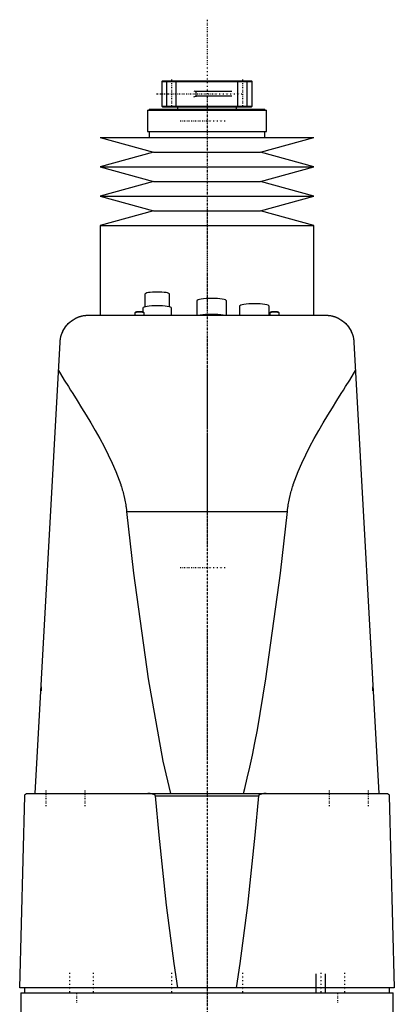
# Model space of a CAD drawing. Extents: x -120 to 120, y -1 to 896.
# Tile 2 of 2: x -79 to 79, y 481 to 896. Entities that reach past the tile are written whole.
import ezdxf

# ---------------------------------------------------------------- set-up
doc = ezdxf.new("R2010")
doc.units = 0
doc.linetypes.add('CENTER', pattern=[1.5, 0.45, -0.5, 0.05, -0.5])
for name, color, linetype in [('AM_0', 7, 'CONTINUOUS'), ('AM_10', 7, 'CONTINUOUS'), ('AM_7', 7, 'CENTER')]:
    doc.layers.add(name, color=color, linetype=linetype)

msp = doc.modelspace()

# ---------------------------------------------------------------- linework, layer by layer
at = {"layer": 'AM_0', "color": 7, "linetype": 'CONTINUOUS'}
for p, q in [((-18.7, 870.5), (-19, 870.2)), ((-19, 870.2), (-19, 859.8)), ((-19, 870.2), (19, 870.2)), ((-18.7, 870.5), (18.7, 870.5)), ((19, 870.2), (18.7, 870.5)), ((19, 859.8), (19, 870.2)), ((-25.15, 858), (-25.15, 849)), ((-25.15, 858), (25.15, 858)), ((-24.35, 858.5), (-24.35, 858)), ((-24.35, 858.5), (24.35, 858.5)), ((-19, 859.8), (-18.7, 859.5)), ((-19, 859.8), (19, 859.8)), ((-18.7, 859.5), (18.7, 859.5)), ((-12.5, 859.5), (-12.5, 858.5)), ((12.5, 858.5), (12.5, 859.5)), ((18.7, 859.5), (19, 859.8)), ((24.35, 858), (24.35, 858.5)), ((25.15, 849), (25.15, 858)), ((-25.15, 849), (25.15, 849)), ((-24.35, 849), (-24.35, 846.5)), ((24.35, 846.5), (24.35, 849)), ((-45, 846.5), (-22.5, 840.3)), ((-45, 846.5), (45, 846.5)), ((22.5, 840.3), (45, 846.5)), ((-22.5, 840.3), (-45, 834.1)), ((-22.5, 840.3), (22.5, 840.3)), ((45, 834.1), (22.5, 840.3)), ((-45, 834.1), (-22.5, 827.9)), ((-45, 834.1), (45, 834.1)), ((22.5, 827.9), (45, 834.1)), ((-22.5, 827.9), (-45, 821.7)), ((-22.5, 827.9), (22.5, 827.9)), ((45, 821.7), (22.5, 827.9)), ((-45, 821.7), (-22.5, 815.5)), ((-45, 821.7), (45, 821.7)), ((22.5, 815.5), (45, 821.7)), ((-22.5, 815.5), (-45, 809.3)), ((-22.5, 815.5), (22.5, 815.5)), ((45, 809.3), (22.5, 815.5)), ((-45, 809.3), (-45, 771.5)), ((-45, 809.3), (45, 809.3)), ((45, 771.5), (45, 809.3)), ((-26.25, 780.38), (-26.25, 774.98)), ((-15.75, 774.98), (-15.75, 780.38)), ((-4.25, 777.52), (-4.25, 771.5)), ((8.25, 771.5), (8.25, 777.52)), ((-27, 774.47), (-27, 772.83)), ((-15, 771.5), (-15, 774.47)), ((13.75, 775.26), (13.75, 771.5)), ((26.25, 771.5), (26.25, 775.26)), ((-50, 771.5), (50, 771.5)), ((-30.47, 772.49), (-30.5, 772.43)), ((-30.5, 772.43), (-30.5, 771.5)), ((-30.22, 772.73), (-30.47, 772.49)), ((-26.53, 772.49), (-26.78, 772.73)), ((-26.5, 771.5), (-26.5, 772.43)), ((26.53, 772.49), (26.5, 772.43)), ((26.5, 772.43), (26.5, 771.5)), ((26.78, 772.73), (26.53, 772.49)), ((30.47, 772.49), (30.22, 772.73)), ((30.5, 771.5), (30.5, 772.43)), ((-72.48, 569.6), (-61.98, 760.16)), ((61.98, 760.16), (72.48, 569.6)), ((-33.89, 688.56), (33.89, 688.56)), ((-70, 614.67), (-70, 612.94)), ((70, 612.94), (70, 614.67)), ((-75.83, 569.6), (75.83, 569.6)), ((-79, 487.5), (-76.83, 568.63)), ((-21.74, 568.63), (21.74, 568.63)), ((76.83, 568.63), (79, 487.5)), ((79, 487.5), (-79, 487.5)), ((-77, 487.5), (-77, 485.5)), ((77, 485.5), (77, 487.5)), ((-78.5, 485.5), (78.5, 485.5)), ((-78.5, 485.5), (-78.5, 472.2)), ((78.5, 472.2), (78.5, 485.5))]:
    msp.add_line(p, q, dxfattribs=at)
for points in [[(-15.75, 780.38), (-15.85, 780.56), (-16.15, 780.73), (-16.63, 780.89), (-17.29, 781.03), (-18.08, 781.14), (-18.99, 781.23), (-19.98, 781.28), (-21, 781.29), (-22.02, 781.28), (-23.01, 781.23), (-23.92, 781.14), (-24.71, 781.03), (-25.37, 780.89), (-25.85, 780.73), (-26.15, 780.56), (-26.25, 780.38)], [(8.25, 777.52), (8.13, 777.73), (7.77, 777.93), (7.2, 778.12), (6.42, 778.29), (5.47, 778.42), (4.39, 778.52), (3.22, 778.58), (2, 778.6), (0.78, 778.58), (-0.39, 778.52), (-1.47, 778.42), (-2.42, 778.29), (-3.2, 778.12), (-3.77, 777.93), (-4.13, 777.73), (-4.25, 777.52)], [(-15, 774.47), (-15.12, 774.68), (-15.46, 774.87), (-16.01, 775.05), (-16.76, 775.21), (-17.67, 775.34), (-18.7, 775.44), (-19.83, 775.5), (-21, 775.52), (-22.17, 775.5), (-23.3, 775.44), (-24.33, 775.34), (-25.24, 775.21), (-25.99, 775.05), (-26.54, 774.87), (-26.88, 774.68), (-27, 774.47)], [(26.25, 775.26), (26.13, 775.47), (25.77, 775.68), (25.2, 775.87), (24.42, 776.03), (23.47, 776.16), (22.39, 776.26), (21.22, 776.33), (20, 776.35), (18.78, 776.33), (17.61, 776.26), (16.53, 776.16), (15.58, 776.03), (14.8, 775.87), (14.23, 775.68), (13.87, 775.47), (13.75, 775.26)], [(-28.5, 772.78), (-28.9, 772.77), (-29.28, 772.75), (-29.62, 772.72), (-29.93, 772.68), (-30.18, 772.62), (-30.36, 772.56), (-30.47, 772.49)], [(-28.5, 772.98), (-28.85, 772.98), (-29.18, 772.96), (-29.48, 772.93), (-29.75, 772.89), (-29.97, 772.84), (-30.13, 772.79), (-30.22, 772.73)], [(-26.78, 772.73), (-26.87, 772.79), (-27.03, 772.84), (-27.25, 772.89), (-27.52, 772.93), (-27.82, 772.96), (-28.15, 772.98), (-28.5, 772.98)], [(-26.5, 772.43), (-26.54, 772.5), (-26.65, 772.57), (-26.84, 772.63), (-27.09, 772.68), (-27.39, 772.72), (-27.73, 772.75), (-28.11, 772.77), (-28.5, 772.78)], [(6.86, 771.5), (5.81, 771.64), (4.62, 771.75), (3.34, 771.82), (2, 771.84), (0.66, 771.82), (-0.62, 771.75), (-1.81, 771.64), (-2.86, 771.5)], [(28.5, 772.78), (28.1, 772.77), (27.72, 772.75), (27.38, 772.72), (27.07, 772.68), (26.82, 772.62), (26.64, 772.56), (26.53, 772.49)], [(28.5, 772.98), (28.15, 772.98), (27.82, 772.96), (27.52, 772.93), (27.25, 772.89), (27.03, 772.84), (26.87, 772.79), (26.78, 772.73)], [(30.22, 772.73), (30.13, 772.79), (29.97, 772.84), (29.75, 772.89), (29.48, 772.93), (29.18, 772.96), (28.85, 772.98), (28.5, 772.98)], [(30.5, 772.43), (30.46, 772.5), (30.35, 772.57), (30.16, 772.63), (29.91, 772.68), (29.61, 772.72), (29.27, 772.75), (28.89, 772.77), (28.5, 772.78)]]:
    msp.add_lwpolyline(points, dxfattribs=at)
for points in [[(-61.98, 760.16, 0), (-61.95, 760.64, 0), (-61.82, 761.58, 0), (-61.62, 762.5, 0), (-61.49, 762.95, 0), (-61.35, 763.4, 0), (-61.02, 764.26, 0), (-60.62, 765.08, 0), (-60.17, 765.87, 0), (-59.67, 766.61, 0), (-59.12, 767.3, 0), (-58.83, 767.63, 0), (-58.52, 767.95, 0), (-57.89, 768.54, 0), (-57.22, 769.09, 0), (-56.49, 769.59, 0), (-55.66, 770.08, 0), (-55.13, 770.35, 0), (-54.97, 770.42, 0), (-54.8, 770.5, 0), (-54.72, 770.53, 0), (-54.64, 770.57, 0), (-54.47, 770.64, 0), (-54.3, 770.7, 0), (-54.21, 770.74, 0), (-54.12, 770.77, 0), (-53.94, 770.83, 0), (-53.76, 770.9, 0), (-53.67, 770.93, 0), (-53.57, 770.96, 0), (-53.38, 771.01, 0), (-53.19, 771.07, 0), (-52.99, 771.12, 0), (-52.79, 771.17, 0), (-52.57, 771.22, 0), (-52.46, 771.24, 0), (-52.35, 771.27, 0), (-52.11, 771.31, 0), (-51.85, 771.36, 0), (-51.7, 771.38, 0), (-51.66, 771.39, 0), (-51.61, 771.39, 0), (-51.59, 771.39, 0), (-51.57, 771.4, 0), (-51.52, 771.4, 0), (-51.48, 771.41, 0), (-51.43, 771.41, 0), (-51.39, 771.42, 0), (-51.34, 771.42, 0), (-51.32, 771.43, 0), (-51.29, 771.43, 0), (-51.25, 771.44, 0), (-51.2, 771.44, 0), (-51.15, 771.44, 0), (-51.11, 771.45, 0), (-51.06, 771.45, 0), (-51.03, 771.46, 0), (-51.01, 771.46, 0), (-50.96, 771.46, 0), (-50.91, 771.47, 0), (-50.89, 771.47, 0), (-50.87, 771.47, 0), (-50.82, 771.47, 0), (-50.77, 771.48, 0), (-50.74, 771.48, 0), (-50.72, 771.48, 0), (-50.67, 771.48, 0), (-50.62, 771.48, 0), (-50.57, 771.49, 0), (-50.52, 771.49, 0), (-50.47, 771.49, 0), (-50.45, 771.49, 0), (-50.42, 771.49, 0), (-50.37, 771.49, 0), (-50.32, 771.5, 0), (-50.27, 771.5, 0), (-50.22, 771.5, 0), (-50.17, 771.5, 0), (-50.15, 771.5, 0), (-50.12, 771.5, 0), (-50.07, 771.5, 0), (-50.02, 771.5, 0), (-50, 771.5, 0)], [(50, 771.5, 0), (50.02, 771.5, 0), (50.07, 771.5, 0), (50.12, 771.5, 0), (50.15, 771.5, 0), (50.17, 771.5, 0), (50.22, 771.5, 0), (50.27, 771.5, 0), (50.32, 771.5, 0), (50.37, 771.49, 0), (50.42, 771.49, 0), (50.45, 771.49, 0), (50.47, 771.49, 0), (50.52, 771.49, 0), (50.57, 771.49, 0), (50.62, 771.48, 0), (50.67, 771.48, 0), (50.72, 771.48, 0), (50.74, 771.48, 0), (50.77, 771.48, 0), (50.82, 771.47, 0), (50.87, 771.47, 0), (50.89, 771.47, 0), (50.91, 771.47, 0), (50.96, 771.46, 0), (51.01, 771.46, 0), (51.03, 771.46, 0), (51.06, 771.45, 0), (51.11, 771.45, 0), (51.15, 771.44, 0), (51.2, 771.44, 0), (51.25, 771.44, 0), (51.29, 771.43, 0), (51.32, 771.43, 0), (51.34, 771.42, 0), (51.39, 771.42, 0), (51.43, 771.41, 0), (51.48, 771.41, 0), (51.52, 771.4, 0), (51.57, 771.4, 0), (51.59, 771.39, 0), (51.61, 771.39, 0), (51.66, 771.39, 0), (51.7, 771.38, 0), (51.85, 771.36, 0), (52.11, 771.31, 0), (52.35, 771.27, 0), (52.46, 771.24, 0), (52.57, 771.22, 0), (52.79, 771.17, 0), (52.99, 771.12, 0), (53.19, 771.07, 0), (53.38, 771.01, 0), (53.57, 770.96, 0), (53.67, 770.93, 0), (53.76, 770.9, 0), (53.94, 770.83, 0), (54.12, 770.77, 0), (54.21, 770.74, 0), (54.3, 770.7, 0), (54.47, 770.64, 0), (54.64, 770.57, 0), (54.72, 770.53, 0), (54.8, 770.5, 0), (54.97, 770.42, 0), (55.13, 770.35, 0), (55.66, 770.08, 0), (56.49, 769.59, 0), (57.22, 769.09, 0), (57.89, 768.54, 0), (58.52, 767.95, 0), (58.83, 767.63, 0), (59.12, 767.3, 0), (59.67, 766.61, 0), (60.17, 765.87, 0), (60.62, 765.08, 0), (61.02, 764.26, 0), (61.35, 763.4, 0), (61.49, 762.95, 0), (61.62, 762.5, 0), (61.82, 761.58, 0), (61.95, 760.64, 0), (61.98, 760.16, 0)], [(-61.98, 760.16, 0), (-61.97, 760.32, 0), (-61.94, 760.65, 0), (-61.91, 760.97, 0), (-61.89, 761.13, 0), (-61.86, 761.3, 0), (-61.81, 761.62, 0), (-61.75, 761.94, 0), (-61.68, 762.26, 0), (-61.6, 762.57, 0), (-61.51, 762.89, 0), (-61.47, 763.04, 0), (-61.42, 763.2, 0), (-61.31, 763.51, 0), (-61.2, 763.81, 0), (-61.08, 764.11, 0), (-60.95, 764.41, 0), (-60.81, 764.71, 0), (-60.74, 764.86, 0), (-60.66, 765, 0), (-60.51, 765.29, 0), (-60.35, 765.57, 0), (-60.27, 765.71, 0)], [(-60.27, 765.71, 0), (-60.18, 765.86, 0), (-59.99, 766.14, 0), (-59.8, 766.42, 0), (-59.71, 766.56, 0), (-59.61, 766.69, 0), (-59.42, 766.93, 0), (-59.24, 767.16, 0), (-59.07, 767.36, 0), (-58.91, 767.54, 0), (-58.76, 767.7, 0), (-58.69, 767.78, 0), (-58.62, 767.85, 0), (-58.49, 767.99, 0), (-58.37, 768.1, 0), (-58.26, 768.2, 0), (-58.18, 768.28, 0), (-58.11, 768.35, 0), (-58.08, 768.37, 0), (-58.05, 768.4, 0), (-58.02, 768.43, 0), (-58, 768.44, 0), (-58, 768.44, 0)], [(58, 768.44, 0), (58, 768.44, 0), (58.02, 768.43, 0), (58.05, 768.4, 0), (58.08, 768.37, 0), (58.11, 768.35, 0), (58.18, 768.28, 0), (58.26, 768.2, 0), (58.37, 768.1, 0), (58.49, 767.99, 0), (58.62, 767.85, 0), (58.69, 767.78, 0), (58.76, 767.7, 0), (58.91, 767.54, 0), (59.07, 767.36, 0), (59.24, 767.16, 0), (59.42, 766.93, 0), (59.61, 766.69, 0), (59.71, 766.56, 0), (59.8, 766.42, 0), (59.99, 766.14, 0), (60.18, 765.86, 0), (60.27, 765.71, 0)], [(60.27, 765.71, 0), (60.35, 765.57, 0), (60.51, 765.29, 0), (60.66, 765, 0), (60.74, 764.86, 0), (60.81, 764.71, 0), (60.95, 764.41, 0), (61.08, 764.11, 0), (61.2, 763.81, 0), (61.31, 763.51, 0), (61.42, 763.2, 0), (61.47, 763.04, 0), (61.51, 762.89, 0), (61.6, 762.57, 0), (61.68, 762.26, 0), (61.75, 761.94, 0), (61.81, 761.62, 0), (61.86, 761.3, 0), (61.89, 761.13, 0), (61.91, 760.97, 0), (61.94, 760.65, 0), (61.97, 760.32, 0), (61.98, 760.16, 0)], [(-62.65, 748.09, 0), (-61.85, 746.79, 0), (-60.18, 744.12, 0), (-58.43, 741.34, 0), (-57.54, 739.91, 0), (-56.63, 738.46, 0), (-54.77, 735.49, 0), (-52.87, 732.43, 0), (-50.95, 729.3, 0), (-49.03, 726.09, 0), (-47.11, 722.81, 0), (-46.16, 721.14, 0), (-45.23, 719.46, 0), (-43.39, 716.06, 0), (-41.63, 712.6, 0), (-39.96, 709.08, 0), (-38.42, 705.5, 0), (-37.04, 701.86, 0), (-36.41, 700.01, 0), (-36.31, 699.71, 0), (-36.12, 699.09, 0), (-35.93, 698.46, 0), (-35.83, 698.15, 0), (-35.74, 697.84, 0), (-35.57, 697.21, 0), (-35.4, 696.59, 0), (-35.23, 695.96, 0), (-35.08, 695.33, 0), (-34.93, 694.69, 0), (-34.86, 694.37, 0), (-34.79, 694.06, 0), (-34.65, 693.42, 0), (-34.52, 692.78, 0), (-34.4, 692.13, 0), (-34.29, 691.49, 0), (-34.19, 690.84, 0), (-34.14, 690.52, 0), (-34.09, 690.19, 0), (-34, 689.54, 0), (-33.92, 688.89, 0), (-33.89, 688.56, 0)], [(33.89, 688.56, 0), (33.92, 688.89, 0), (34, 689.54, 0), (34.09, 690.19, 0), (34.14, 690.52, 0), (34.19, 690.84, 0), (34.29, 691.49, 0), (34.4, 692.13, 0), (34.52, 692.78, 0), (34.65, 693.42, 0), (34.79, 694.06, 0), (34.86, 694.37, 0), (34.93, 694.69, 0), (35.08, 695.33, 0), (35.23, 695.96, 0), (35.4, 696.59, 0), (35.57, 697.21, 0), (35.74, 697.84, 0), (35.83, 698.15, 0), (35.93, 698.46, 0), (36.12, 699.09, 0), (36.31, 699.71, 0), (36.41, 700.01, 0), (37.04, 701.86, 0), (38.42, 705.5, 0), (39.96, 709.08, 0), (41.63, 712.6, 0), (43.39, 716.06, 0), (45.23, 719.46, 0), (46.16, 721.14, 0), (47.11, 722.81, 0), (49.03, 726.09, 0), (50.95, 729.3, 0), (52.87, 732.43, 0), (54.77, 735.49, 0), (56.63, 738.46, 0), (57.54, 739.91, 0), (58.43, 741.34, 0), (60.18, 744.12, 0), (61.85, 746.79, 0), (62.65, 748.09, 0)], [(-33.89, 688.56, 0), (-30.94, 662.64, 0), (-24.88, 617.98, 0), (-18.61, 583.2, 0), (-15.41, 569.6, 0)], [(15.41, 569.6, 0), (15.95, 571.69, 0), (17.01, 576.08, 0), (18.08, 580.76, 0), (18.61, 583.2, 0), (19.13, 585.71, 0), (20.19, 590.95, 0), (21.24, 596.47, 0), (24.88, 617.98, 0), (30.94, 662.64, 0), (33.89, 688.56, 0)], [(-76.83, 568.63, 0), (-76.83, 568.63, 0), (-76.83, 568.64, 0), (-76.83, 568.64, 0), (-76.83, 568.65, 0), (-76.83, 568.65, 0), (-76.83, 568.65, 0), (-76.83, 568.66, 0), (-76.83, 568.67, 0), (-76.83, 568.67, 0), (-76.83, 568.68, 0), (-76.83, 568.68, 0), (-76.83, 568.68, 0), (-76.83, 568.69, 0), (-76.83, 568.7, 0), (-76.82, 568.7, 0), (-76.82, 568.71, 0), (-76.82, 568.71, 0), (-76.82, 568.72, 0), (-76.82, 568.72, 0), (-76.82, 568.73, 0), (-76.82, 568.73, 0), (-76.82, 568.73, 0), (-76.82, 568.74, 0), (-76.82, 568.74, 0), (-76.82, 568.75, 0), (-76.82, 568.75, 0), (-76.82, 568.75, 0), (-76.82, 568.76, 0), (-76.82, 568.76, 0), (-76.82, 568.77, 0), (-76.81, 568.77, 0), (-76.81, 568.78, 0), (-76.81, 568.78, 0), (-76.81, 568.78, 0), (-76.81, 568.79, 0), (-76.81, 568.79, 0), (-76.81, 568.81, 0), (-76.8, 568.84, 0), (-76.8, 568.86, 0), (-76.79, 568.88, 0), (-76.79, 568.9, 0), (-76.78, 568.91, 0), (-76.77, 568.93, 0), (-76.77, 568.95, 0), (-76.76, 568.97, 0), (-76.75, 568.99, 0), (-76.74, 569.01, 0), (-76.74, 569.02, 0), (-76.73, 569.03, 0), (-76.73, 569.05, 0), (-76.72, 569.06, 0), (-76.71, 569.07, 0), (-76.71, 569.08, 0), (-76.7, 569.09, 0), (-76.69, 569.11, 0), (-76.69, 569.11, 0), (-76.68, 569.12, 0), (-76.68, 569.13, 0), (-76.67, 569.15, 0), (-76.64, 569.19, 0), (-76.59, 569.26, 0), (-76.53, 569.31, 0), (-76.48, 569.36, 0), (-76.42, 569.41, 0), (-76.39, 569.43, 0), (-76.36, 569.45, 0), (-76.3, 569.48, 0), (-76.24, 569.51, 0), (-76.17, 569.54, 0), (-76.11, 569.56, 0), (-76.05, 569.58, 0), (-76.02, 569.58, 0), (-75.99, 569.59, 0), (-75.92, 569.6, 0), (-75.86, 569.6, 0), (-75.83, 569.6, 0)], [(-21.74, 568.63, 0), (-21.74, 568.63, 0), (-21.74, 568.63, 0), (-21.74, 568.64, 0), (-21.74, 568.64, 0), (-21.74, 568.64, 0), (-21.74, 568.65, 0), (-21.74, 568.66, 0), (-21.75, 568.66, 0), (-21.75, 568.67, 0), (-21.75, 568.67, 0), (-21.75, 568.67, 0), (-21.75, 568.68, 0), (-21.75, 568.68, 0), (-21.75, 568.69, 0), (-21.75, 568.69, 0), (-21.76, 568.7, 0), (-21.76, 568.7, 0), (-21.76, 568.71, 0), (-21.76, 568.71, 0), (-21.76, 568.71, 0), (-21.76, 568.72, 0), (-21.77, 568.72, 0), (-21.77, 568.73, 0), (-21.77, 568.73, 0), (-21.77, 568.74, 0), (-21.77, 568.74, 0), (-21.77, 568.74, 0), (-21.78, 568.75, 0), (-21.78, 568.75, 0), (-21.78, 568.76, 0), (-21.78, 568.76, 0), (-21.79, 568.77, 0), (-21.79, 568.77, 0), (-21.79, 568.77, 0), (-21.79, 568.78, 0), (-21.8, 568.78, 0), (-21.81, 568.8, 0), (-21.83, 568.82, 0), (-21.85, 568.85, 0), (-21.87, 568.87, 0), (-21.88, 568.88, 0), (-21.89, 568.89, 0), (-21.92, 568.92, 0), (-21.94, 568.94, 0), (-21.97, 568.96, 0), (-22, 568.98, 0), (-22.02, 569, 0), (-22.04, 569.01, 0), (-22.05, 569.01, 0), (-22.08, 569.03, 0), (-22.11, 569.05, 0), (-22.12, 569.06, 0), (-22.14, 569.07, 0), (-22.17, 569.08, 0), (-22.2, 569.1, 0), (-22.21, 569.1, 0), (-22.23, 569.11, 0), (-22.26, 569.13, 0), (-22.28, 569.14, 0), (-22.38, 569.18, 0), (-22.56, 569.25, 0), (-22.74, 569.31, 0), (-22.93, 569.36, 0), (-23.12, 569.41, 0), (-23.22, 569.43, 0), (-23.32, 569.45, 0), (-23.51, 569.48, 0), (-23.71, 569.51, 0), (-23.91, 569.54, 0), (-24.11, 569.56, 0), (-24.3, 569.58, 0), (-24.4, 569.58, 0), (-24.5, 569.59, 0), (-24.69, 569.6, 0), (-24.88, 569.6, 0), (-24.97, 569.6, 0)], [(24.97, 569.6, 0), (24.88, 569.6, 0), (24.69, 569.6, 0), (24.5, 569.59, 0), (24.4, 569.58, 0), (24.3, 569.58, 0), (24.11, 569.56, 0), (23.91, 569.54, 0), (23.71, 569.51, 0), (23.51, 569.48, 0), (23.32, 569.45, 0), (23.22, 569.43, 0), (23.12, 569.41, 0), (22.93, 569.36, 0), (22.74, 569.31, 0), (22.56, 569.25, 0), (22.38, 569.18, 0), (22.28, 569.14, 0), (22.26, 569.13, 0), (22.23, 569.11, 0), (22.21, 569.1, 0), (22.2, 569.1, 0), (22.17, 569.08, 0), (22.14, 569.07, 0), (22.12, 569.06, 0), (22.11, 569.05, 0), (22.08, 569.03, 0), (22.05, 569.01, 0), (22.04, 569.01, 0), (22.02, 569, 0), (22, 568.98, 0), (21.97, 568.96, 0), (21.94, 568.94, 0), (21.92, 568.92, 0), (21.89, 568.89, 0), (21.88, 568.88, 0), (21.87, 568.87, 0), (21.85, 568.85, 0), (21.83, 568.82, 0), (21.81, 568.8, 0), (21.8, 568.78, 0), (21.79, 568.78, 0), (21.79, 568.77, 0), (21.79, 568.77, 0), (21.79, 568.77, 0), (21.78, 568.76, 0), (21.78, 568.76, 0), (21.78, 568.75, 0), (21.78, 568.75, 0), (21.77, 568.74, 0), (21.77, 568.74, 0), (21.77, 568.74, 0), (21.77, 568.73, 0), (21.77, 568.73, 0), (21.77, 568.72, 0), (21.76, 568.72, 0), (21.76, 568.71, 0), (21.76, 568.71, 0), (21.76, 568.71, 0), (21.76, 568.7, 0), (21.76, 568.7, 0), (21.75, 568.69, 0), (21.75, 568.69, 0), (21.75, 568.68, 0), (21.75, 568.68, 0), (21.75, 568.67, 0), (21.75, 568.67, 0), (21.75, 568.67, 0), (21.75, 568.66, 0), (21.74, 568.66, 0), (21.74, 568.65, 0), (21.74, 568.64, 0), (21.74, 568.64, 0), (21.74, 568.64, 0), (21.74, 568.63, 0), (21.74, 568.63, 0), (21.74, 568.63, 0)], [(75.83, 569.6, 0), (75.86, 569.6, 0), (75.92, 569.6, 0), (75.99, 569.59, 0), (76.02, 569.58, 0), (76.05, 569.58, 0), (76.11, 569.56, 0), (76.17, 569.54, 0), (76.24, 569.51, 0), (76.3, 569.48, 0), (76.36, 569.45, 0), (76.39, 569.43, 0), (76.42, 569.41, 0), (76.48, 569.36, 0), (76.53, 569.31, 0), (76.59, 569.26, 0), (76.64, 569.19, 0), (76.67, 569.15, 0), (76.68, 569.13, 0), (76.68, 569.12, 0), (76.69, 569.11, 0), (76.69, 569.11, 0), (76.7, 569.09, 0), (76.71, 569.08, 0), (76.71, 569.07, 0), (76.72, 569.06, 0), (76.73, 569.05, 0), (76.73, 569.03, 0), (76.74, 569.02, 0), (76.74, 569.01, 0), (76.75, 568.99, 0), (76.76, 568.97, 0), (76.77, 568.95, 0), (76.77, 568.93, 0), (76.78, 568.91, 0), (76.79, 568.9, 0), (76.79, 568.88, 0), (76.8, 568.86, 0), (76.8, 568.84, 0), (76.81, 568.81, 0), (76.81, 568.79, 0), (76.81, 568.79, 0), (76.81, 568.78, 0), (76.81, 568.78, 0), (76.81, 568.78, 0), (76.81, 568.77, 0), (76.82, 568.77, 0), (76.82, 568.76, 0), (76.82, 568.76, 0), (76.82, 568.75, 0), (76.82, 568.75, 0), (76.82, 568.75, 0), (76.82, 568.74, 0), (76.82, 568.74, 0), (76.82, 568.73, 0), (76.82, 568.73, 0), (76.82, 568.73, 0), (76.82, 568.72, 0), (76.82, 568.72, 0), (76.82, 568.71, 0), (76.82, 568.71, 0), (76.82, 568.7, 0), (76.83, 568.7, 0), (76.83, 568.69, 0), (76.83, 568.68, 0), (76.83, 568.68, 0), (76.83, 568.68, 0), (76.83, 568.67, 0), (76.83, 568.67, 0), (76.83, 568.66, 0), (76.83, 568.65, 0), (76.83, 568.65, 0), (76.83, 568.65, 0), (76.83, 568.64, 0), (76.83, 568.64, 0), (76.83, 568.63, 0), (76.83, 568.63, 0)], [(-12.26, 487.5, 0), (-13.86, 497.87, 0), (-17.03, 522.41, 0), (-20.18, 551.98, 0), (-21.74, 568.63, 0)], [(21.74, 568.63, 0), (20.18, 551.98, 0), (17.03, 522.41, 0), (13.86, 497.87, 0), (12.26, 487.5, 0)]]:
    msp.add_polyline3d(points, dxfattribs=at)
at = {"layer": 'AM_10', "color": 7, "linetype": 'CONTINUOUS'}
for p, q in [((-17, 859.5), (-17, 870.5)), ((-13, 859.5), (-13, 870.5)), ((13, 859.5), (13, 870.5)), ((17, 859.5), (17, 870.5)), ((-5.5, 866.25), (-4.65, 865.97)), ((-4.65, 866.25), (-4.65, 863.75)), ((10.5, 865.97), (-4.65, 865.97)), ((-5.5, 863.75), (-4.65, 864.03)), ((10.5, 864.03), (-4.65, 864.03)), ((46, 485.5), (46, 493.5)), ((50, 485.5), (50, 493.5))]:
    msp.add_line(p, q, dxfattribs=at)
at = {"layer": 'AM_7', "color": 4, "linetype": 'CENTER'}
for p, q in [((0, 896.25), (0, 329.75)), ((-15, 871.05), (-15, 858.95)), ((15, 871.05), (15, 858.95)), ((-21.25, 865), (15.5, 865)), ((0, 863.46), (0, 754.29)), ((-11.38, 853.5), (7.87, 853.5)), ((0, 764.21), (0, 655.04)), ((0, 762.2), (0, 724.8)), ((0, 700.5), (0, 370.5)), ((-11.38, 665), (7.87, 665)), ((-68, 570.9), (-68, 564.3)), ((-51.5, 570.9), (-51.5, 564.3)), ((51.5, 570.9), (51.5, 564.3)), ((68, 570.9), (68, 564.3)), ((-58, 493.9), (-58, 485.1)), ((-48, 493.9), (-48, 485.1)), ((-15, 493.9), (-15, 485.1)), ((15, 493.9), (15, 485.1)), ((48, 493.9), (48, 485.1)), ((58, 493.9), (58, 485.1)), ((-55, 485.5), (-55, 481.1)), ((55, 485.5), (55, 481.1))]:
    msp.add_line(p, q, dxfattribs=at)

doc.saveas('drawing.dxf')
